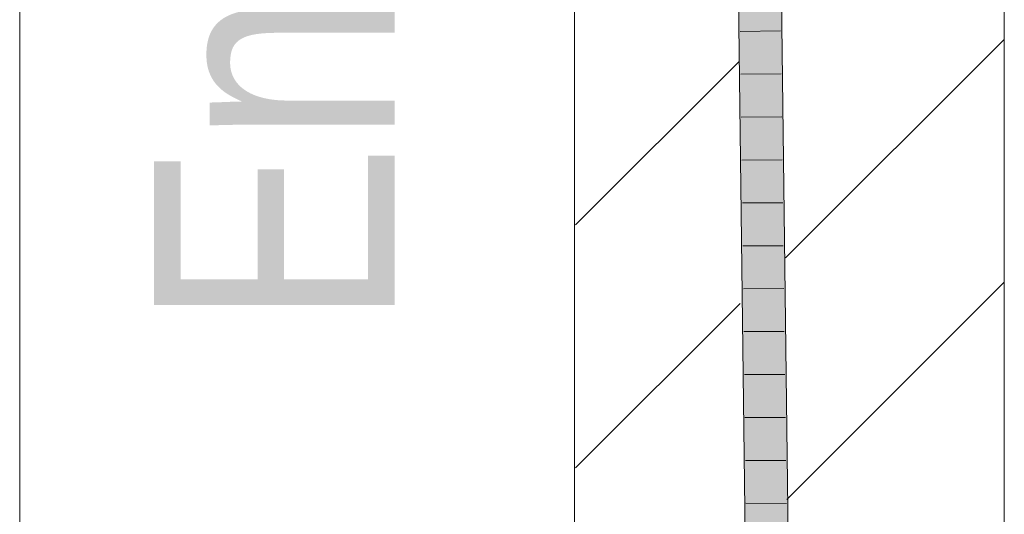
# Model space of a CAD drawing. Extents: x -620 to 300, y 62 to 1112.
# Tile 243 of 256: x 168 to 174, y 850 to 853. Entities that reach past the tile are written whole.
import ezdxf
from ezdxf.lldxf.tags import DXFTag

# ---------------------------------------------------------------- set-up
doc = ezdxf.new("R2010")
doc.units = 0
doc.layers.get('0').update_dxf_attribs({"lineweight": 13})
for name, color, linetype, lineweight, true_color in [('E_Detail_Beschriftung', 7, 'Continuous', 13, 0x009900), ('E_Detail_Wandschraffur', 7, 'Continuous', 5, 0xc0c0c0), ('E_Leerrohr 25-A06G9SFR8I', 7, 'Continuous', 9, 0xff8000), ('E_Leerrohr 25-Shading', 7, 'Continuous', 9, 0xff8000)]:
    doc.layers.add(name, color=color, linetype=linetype, lineweight=lineweight, true_color=true_color)
doc.layers.add('E_Detail_Linie_Text_Bem', color=7, linetype='Continuous', lineweight=13)
doc.styles.get("Standard").update_dxf_attribs({"font": 'ARIALN.TTF'})
tags = doc.linetypes.add('fein_strichliert', pattern=[4, 1, -2, 1]).pattern_tags.tags
tags[8:9] = [DXFTag(74, 4), DXFTag(75, 0), DXFTag(340, '0'), DXFTag(46, 0.0), DXFTag(50, 0.0), DXFTag(44, 0.0), DXFTag(45, 0.0)]
tags[6:7] = [DXFTag(74, 4), DXFTag(75, 0), DXFTag(340, '0'), DXFTag(46, 0.0), DXFTag(50, 0.0), DXFTag(44, 0.0), DXFTag(45, 0.0)]
tags[4:5] = [DXFTag(74, 4), DXFTag(75, 0), DXFTag(340, '0'), DXFTag(46, 0.0), DXFTag(50, 0.0), DXFTag(44, 0.0), DXFTag(45, 0.0)]
tags = doc.linetypes.add('fein_strichliert-A06G9SFU8I', pattern=[4, 1, -2, 1]).pattern_tags.tags
tags[8:9] = [DXFTag(74, 4), DXFTag(75, 0), DXFTag(340, '0'), DXFTag(46, 0.0), DXFTag(50, 0.0), DXFTag(44, 0.0), DXFTag(45, 0.0)]
tags[6:7] = [DXFTag(74, 4), DXFTag(75, 0), DXFTag(340, '0'), DXFTag(46, 0.0), DXFTag(50, 0.0), DXFTag(44, 0.0), DXFTag(45, 0.0)]
tags[4:5] = [DXFTag(74, 4), DXFTag(75, 0), DXFTag(340, '0'), DXFTag(46, 0.0), DXFTag(50, 0.0), DXFTag(44, 0.0), DXFTag(45, 0.0)]

# ---------------------------------------------------------------- blocks, each defined once
blk = doc.blocks.new('Shading-A06G9S0W8I', base_point=(238.8995, 753.6569))
at = {"layer": 'E_Leerrohr 25-Shading', "color": 43, "true_color": 0xd7ab7f}
for points in [[(172.1986, 853.3486), (172.243, 849.6959), (172.2219, 853.349), (172.2457, 849.6958)], [(172.2219, 853.349), (172.2457, 849.6958), (172.2352, 853.3492), (172.2622, 849.6957)], [(172.2622, 849.6957), (172.2796, 849.6955), (172.2352, 853.3492)], [(172.4564, 849.6938), (172.493, 849.6935), (172.412, 853.3524), (172.4486, 853.353)]]:
    blk.add_solid(points, dxfattribs=at)
at = {"layer": 'E_Leerrohr 25-Shading', "color": 31, "true_color": 0xfabd7f}
for points in [[(172.2796, 849.6955), (172.368, 849.6946), (172.2352, 853.3492), (172.3236, 853.3508)], [(172.368, 849.6946), (172.4564, 849.6938), (172.3236, 853.3508), (172.412, 853.3524)]]:
    blk.add_solid(points, dxfattribs=at)
blk = doc.blocks.new('Referenz-A06G9SFV8I')
at = {"layer": 'E_Detail_Linie_Text_Bem', "linetype": 'fein_strichliert-A06G9SFU8I', "ltscale": 0.65}
blk.add_line((168.0201, 818.4708), (168.0201, 871.3501), dxfattribs=at)
at = {"layer": 'E_Detail_Linie_Text_Bem', "linetype": 'Continuous', "ltscale": 0.13}
for p, q in [((171.2485, 847.4789), (171.2485, 859.2789)), ((173.7485, 859.2789), (173.7485, 819.2789))]:
    blk.add_line(p, q, dxfattribs=at)
at = {"layer": 'E_Detail_Wandschraffur', "linetype": 'fein_strichliert', "ltscale": 0.13}
for p, q in [((172.4761, 851.5292), (173.7485, 852.8016)), ((171.2532, 850.3064), (172.2109, 851.2641))]:
    blk.add_line(p, q, dxfattribs=at)
at = {"layer": 'E_Detail_Wandschraffur', "linetype": 'ByBlock', "ltscale": 0.13}
for p, q in [((171.2537, 851.721), (172.2034, 852.6708)), ((172.4833, 850.1222), (173.7485, 851.3874))]:
    blk.add_line(p, q, dxfattribs=at)
at = {"layer": 'E_Leerrohr 25-A06G9SFR8I', "linetype": 'Continuous', "ltscale": 0.13}
for p, q in [((172.243, 849.6958), (172.1986, 853.3486)), ((172.493, 849.6935), (172.4486, 853.353)), ((172.4472, 852.8513), (172.2122, 852.848)), ((172.4502, 852.6011), (172.2153, 852.5982)), ((172.4533, 852.3509), (172.2183, 852.3485)), ((172.4563, 852.1007), (172.2213, 852.0987)), ((172.4593, 851.8505), (172.2244, 851.8489)), ((172.4624, 851.6003), (172.2274, 851.5992)), ((172.4654, 851.3501), (172.2304, 851.3494)), ((172.4685, 851.0999), (172.2335, 851.0997)), ((172.4715, 850.8497), (172.2365, 850.8499)), ((172.4745, 850.5995), (172.2395, 850.6001)), ((172.4776, 850.3493), (172.2426, 850.3504)), ((172.4806, 850.0991), (172.2456, 850.1006))]:
    blk.add_line(p, q, dxfattribs=at)
at = {"layer": 'E_Detail_Beschriftung', "linetype": 'Continuous', "ltscale": 0.13, "insert": (168.8012, 851.1238), "char_height": 1.4, "attachment_point": 1, "rotation": 90}
blk.add_mtext('{\\fArial Narrow;Endtüllen}', dxfattribs=at)

msp = doc.modelspace()

# ---------------------------------------------------------------- block references
at = {"color": 8, "lineweight": 25, "ltscale": 0.25, "true_color": 0x808080}
msp.add_blockref('Referenz-A06G9SFV8I', (0, 0), dxfattribs=at)
msp.add_blockref('Shading-A06G9S0W8I', (238.8995, 753.6569))

doc.saveas('drawing.dxf')
